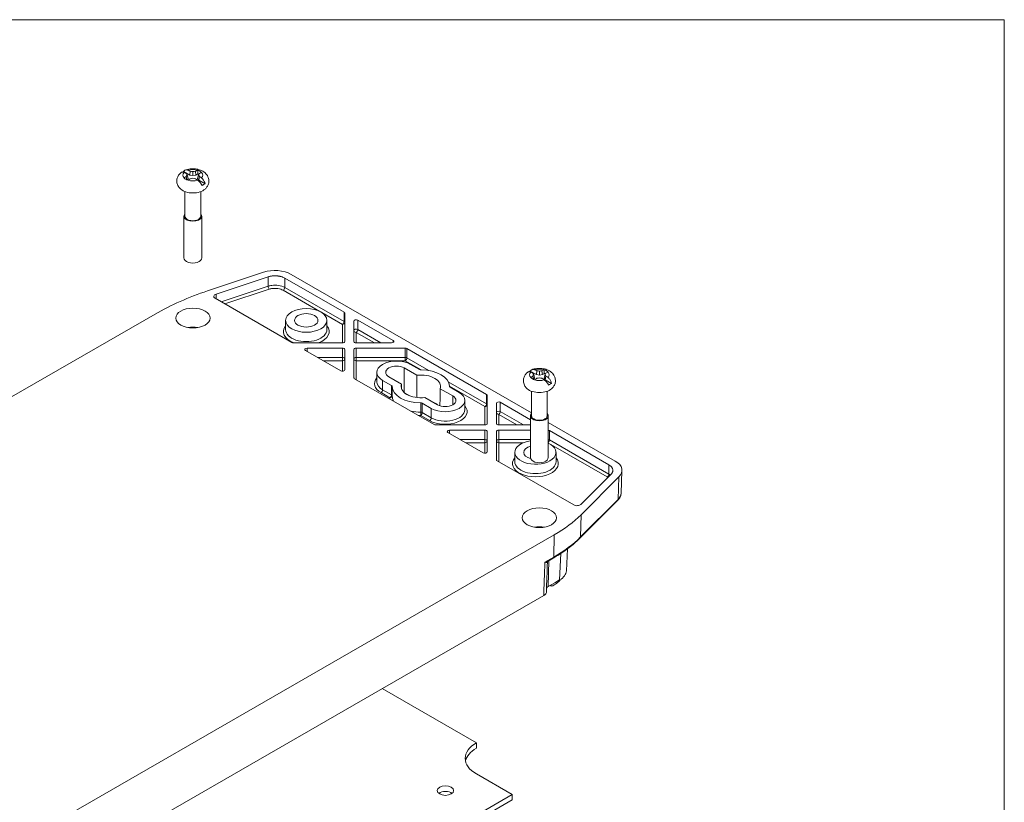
# Model space of a CAD drawing. Header units: millimetres. Extents: x 12 to 920, y 12 to 708.
# Tile 10 of 10: x 727 to 906, y 552 to 695. Entities that reach past the tile are written whole.
import ezdxf

# ---------------------------------------------------------------- set-up
doc = ezdxf.new("R2010")
doc.units = ezdxf.units.MM
doc.header["$LTSCALE"] = 3.333333
for name, color, linetype, lineweight in [('Sketch Geometry (ANSI)', 7, 'Continuous', 9), ('Visible (ANSI)', 7, 'Continuous', 9), ('Visible Narrow (ANSI)', 7, 'Continuous', 9)]:
    doc.layers.add(name, color=color, linetype=linetype, lineweight=lineweight)

# ---------------------------------------------------------------- blocks, each defined once
blk = doc.blocks.new('Borders Hammond Border')
at = {"layer": 'Sketch Geometry (ANSI)'}
for p, q in [((271.9, 208.4), (7.5, 208.4)), ((271.9, 7.5), (271.9, 208.4))]:
    blk.add_line(p, q, dxfattribs=at)

msp = doc.modelspace()

# ---------------------------------------------------------------- linework, layer by layer
at = {"layer": 'Visible (ANSI)'}
for p, q in [((757.0167, 667.0771), (758.1576, 666.4201)), ((757.677, 666.4511), (757.8257, 665.8029)), ((758.2323, 667.1174), (758.1576, 666.4201)), ((758.1576, 666.4201), (758.7006, 666.3067)), ((758.7006, 667.0406), (758.7006, 666.3067)), ((758.7006, 666.3067), (759.2436, 666.4201)), ((759.1689, 667.1174), (759.2436, 666.4201)), ((759.2436, 666.4201), (759.599, 666.6247)), ((759.7242, 666.4511), (759.5755, 665.8029)), ((757.5115, 666.1629), (757.6195, 665.5436)), ((757.6535, 665.5294), (757.8257, 665.8029)), ((759.5755, 665.8029), (759.7723, 665.4902)), ((759.8897, 666.1629), (759.7723, 665.4902)), ((760.9133, 664.8332), (759.7723, 665.4902)), ((757.2714, 663.3974), (757.2714, 658.9355)), ((760.1298, 663.3974), (760.1298, 658.9355)), ((757.0839, 658.9355), (757.0839, 651.3255)), ((760.3173, 658.9355), (760.3173, 651.3255)), ((761.3861, 645.3456), (771.5609, 648.7284)), ((762.9136, 644.7451), (772.3942, 647.8972)), ((775.4102, 647.6685), (786.2108, 641.4489)), ((776.5887, 648.3472), (820.3218, 623.163)), ((776.6824, 635.9619), (762.741, 643.9902)), ((658.6608, 587.466), (751.8625, 641.1373)), ((775.585, 638.2759), (775.585, 639.9791)), ((783.085, 638.2759), (783.085, 639.9791)), ((786.3328, 641.2792), (786.3328, 636.1315)), ((787.9995, 636.1315), (787.9995, 639.8396)), ((788.7108, 640.0092), (795.1499, 636.3012)), ((785.9162, 635.8916), (776.977, 635.8916)), ((785.6215, 630.8142), (779.1824, 634.5222)), ((779.477, 634.9318), (785.9162, 634.9318)), ((786.3328, 634.6919), (786.3328, 630.9838)), ((787.9995, 629.5442), (787.9995, 634.6919)), ((794.8553, 635.8916), (788.4162, 635.8916)), ((788.4162, 634.9318), (797.3553, 634.9318)), ((797.6499, 634.8615), (812.1381, 626.5184)), ((799.4446, 629.9982), (797.1492, 631.32)), ((799.9173, 631.0448), (798.2943, 631.9794)), ((820.0671, 630.7688), (821.208, 630.1118)), ((821.2827, 630.8091), (821.208, 630.1118)), ((821.751, 630.7323), (821.751, 629.9984)), ((822.2193, 630.8091), (822.2939, 630.1118)), ((802.6097, 621.0314), (788.1215, 629.3745)), ((792.1772, 628.8171), (792.1772, 630.5203)), ((793.2267, 629.0612), (794.8497, 628.1266)), ((794.3718, 629.7206), (796.6672, 628.3988)), ((820.5618, 629.8546), (820.6699, 629.2354)), ((820.7039, 629.2211), (820.8761, 629.4946)), ((820.7273, 630.1428), (820.8761, 629.4946)), ((821.208, 630.1118), (821.751, 629.9984)), ((821.751, 629.9984), (822.2939, 630.1118)), ((822.2939, 630.1118), (822.6494, 630.3164)), ((822.7746, 630.1428), (822.6259, 629.4946)), ((822.6259, 629.4946), (822.8227, 629.1819)), ((822.9401, 629.8546), (822.8227, 629.1819)), ((823.9636, 628.5249), (822.8227, 629.1819)), ((805.9881, 626.2301), (803.6927, 627.5519)), ((807.1332, 626.8895), (805.5102, 627.8241)), ((820.3218, 627.0891), (820.3218, 622.6272)), ((823.1801, 627.0891), (823.1801, 622.6272)), ((797.1988, 626.8246), (798.1817, 626.2586)), ((800.9153, 625.9524), (803.2107, 624.6306)), ((808.1827, 623.7271), (808.1827, 625.4304)), ((812.2601, 626.3487), (812.2601, 621.201)), ((800.4426, 624.9058), (802.0656, 623.9712)), ((813.9268, 621.201), (813.9268, 624.9091)), ((814.6381, 625.0787), (820.1343, 621.9137)), ((820.1343, 622.6272), (820.1343, 615.0172)), ((823.3676, 622.6272), (823.3676, 615.0172)), ((811.8434, 620.9611), (802.9043, 620.9611)), ((805.4043, 620.0013), (811.8434, 620.0013)), ((820.1343, 620.9611), (814.3434, 620.9611)), ((814.3434, 620.0013), (820.1343, 620.0013)), ((823.3676, 621.409), (835.5563, 614.3901)), ((823.5772, 619.931), (834.3778, 613.7114)), ((811.5488, 615.8837), (805.1097, 619.5917)), ((812.2601, 619.7614), (812.2601, 616.0533)), ((813.9268, 614.6137), (813.9268, 619.7614)), ((827.9902, 606.4157), (814.0488, 614.444)), ((817.2749, 614.2683), (817.2749, 615.9715)), ((824.7749, 614.2683), (824.7749, 615.9715)), ((834.7748, 611.9746), (829.3012, 606.515)), ((836.2182, 611.4947), (829.3403, 604.6345)), ((836.7752, 612.639), (836.6112, 608.5277)), ((835.9878, 607.2194), (829.1689, 600.4181)), ((824.4553, 600.9684), (729.563, 546.3236)), ((826.8355, 598.4168), (826.6536, 594.4009)), ((824.2637, 596.7356), (823.3306, 596.1983)), ((824.5499, 592.2578), (823.3714, 591.5791)), ((823.6649, 591.7481), (823.8979, 591.6139)), ((823.8979, 591.8823), (823.8979, 591.6139)), ((825.4348, 592.7674), (824.5499, 592.2578)), ((730.2229, 536.7508), (822.5336, 589.909)), ((793.1598, 572.9938), (810.2757, 563.1374)), ((810.2757, 562.151), (810.2757, 563.1374)), ((810.2757, 557.4833), (816.7864, 553.7341)), ((816.7864, 553.7341), (728.1213, 502.6752)), ((816.7864, 552.7477), (816.7864, 553.7341)), ((728.1213, 501.6889), (816.7864, 552.7477))]:
    msp.add_line(p, q, dxfattribs=at)
for centre, major_axis, ratio, start_param, end_param in [((758.7006, 665.8029), (2.7805, 0), 0.5758617, 2.22131758, 2.33338947), ((759.9124, 656.8215), (-7.9061, 10.1396), 0.46931325, 5.51741128, 5.56078408), ((759.9026, 656.3119), (-4.3954, 12.1384), 0.17441131, 5.63497964, 5.6734967), ((759.9026, 655.81), (0.7145, 12.8899), 0.37440598, 0.62070942, 0.65922647), ((757.4888, 655.4259), (4.4828, -12.0508), 0.66930792, 2.55365929, 2.59703208), ((758.2648, 655.3688), (9.7975, -8.4064), 0.85691806, 2.16894665, 2.2074637), ((759.1364, 655.3688), (9.7975, 8.4064), 0.85691806, 0.93412895, 0.97264601), ((759.9124, 655.4259), (4.4828, 12.0508), 0.66930792, 0.54456057, 0.58793337), ((758.7006, 666.3803), (-1.8109, 0), 0.5758617, 3.64815864, 4.205823), ((758.7006, 665.8029), (1.6864, 0), 0.5758617, 0.87153697, 1.0089682), ((757.4986, 656.3119), (-4.3954, -12.1384), 0.17441131, 3.75128126, 3.78979832), ((757.4986, 655.81), (0.7145, -12.8899), 0.37440598, 2.48236618, 2.52088324), ((757.4888, 656.8215), (-7.9061, -10.1396), 0.46931325, 3.86399388, 3.90736668), ((758.7006, 666.3803), (1.8109, 0), 0.5758617, 3.64815864, 4.205823), ((759.9124, 655.4259), (4.4828, 12.0508), 0.66930792, 0.77048985, 0.81386265), ((757.4888, 656.8215), (-7.9061, -10.1396), 0.46931325, 4.08992316, 4.13329596), ((758.2648, 656.7532), (-11.5598, -5.7472), 0.65692339, 4.36086771, 4.39938477), ((759.1364, 656.7532), (-11.5598, 5.7472), 0.65692339, 5.02539319, 5.06391025), ((759.9124, 656.8215), (-7.9061, 10.1396), 0.46931325, 5.291482, 5.3348548), ((757.4888, 655.4259), (4.4828, -12.0508), 0.66930792, 2.32773001, 2.3711028), ((758.7006, 665.8029), (-2.7805, 0), 0.5758617, 2.22131758, 2.4910714), ((758.7006, 664.6787), (-2.6446, 0), 0.5758617, 0.57681855, 2.5647741), ((758.7006, 658.9355), (1.6167, 0), 0.5758617, 2.655191, 6.76958696), ((758.7006, 658.9355), (1.4292, 0), 0.5758617, 3.14159265, 6.28318531), ((758.7006, 651.3255), (1.6167, 0), 0.5758617, 3.14159265, 6.28318531), ((773.643, 646.6491), (4.1667, 0.0005), 0.5761646, 0.78552059, 2.09399169), ((784.3976, 622.3982), (46.0059, -0.0134), 0.57591361, 2.09477576, 2.35648492), ((763.3302, 644.3295), (-0.8333, 0), 0.5758617, 5.23598776, 7.06858347), ((785.9162, 641.2792), (0.4167, 0), 0.5758617, 0, 0.78539816), ((788.4162, 639.8396), (-0.4167, 0), 0.5758617, 3.92699082, 6.28318531), ((758.7006, 636.9908), (-3.0523, 0), 0.5758617, 4.41660254, 5.00817542), ((776.977, 636.1315), (0.4167, 0), 0.5758617, 3.92699082, 4.71238898), ((785.9162, 636.1315), (0.4167, 0), 0.5758617, 4.71238898, 6.28318531), ((788.4162, 636.1315), (-0.4167, 0), 0.5758617, 0, 1.57079633), ((794.8553, 636.1315), (0.4167, 0), 0.5758617, 4.71238898, 7.06858347), ((779.477, 634.6919), (-0.4167, 0), 0.5758617, 4.71238898, 7.06858347), ((785.9162, 634.6919), (0.4167, 0), 0.5758617, 0, 1.57079633), ((788.4162, 634.6919), (-0.4167, 0), 0.5758617, 4.71238898, 6.28318531), ((797.3553, 634.6919), (-0.4167, 0), 0.5758617, 3.92699082, 4.71238898), ((795.7605, 630.5203), (-3.5833, 0), 0.5758617, 3.92699082, 7.06858347), ((785.9162, 630.9838), (0.4167, 0), 0.5758617, 3.92699082, 6.28318531), ((795.7605, 630.5203), (-1.9639, 0), 0.5758617, 3.92699082, 7.06858347), ((800.2119, 631.2145), (0.4167, 0), 0.5758617, 3.92699082, 4.70670985), ((800.1799, 627.9753), (5.2083, 0), 0.5758617, 0.00567913, 1.56511719), ((821.751, 629.4946), (2.7805, 0), 0.5758617, 2.22131758, 2.33338947), ((822.9627, 620.5132), (-7.9061, 10.1396), 0.46931325, 5.51741128, 5.56078408), ((820.5392, 619.1176), (4.4828, -12.0508), 0.66930792, 2.55365929, 2.59703208), ((821.3152, 619.0605), (9.7975, -8.4064), 0.85691806, 2.16894665, 2.2074637), ((822.1867, 619.0605), (9.7975, 8.4064), 0.85691806, 0.93412895, 0.97264601), ((822.9627, 619.1176), (4.4828, 12.0508), 0.66930792, 0.54456057, 0.58793337), ((821.751, 630.072), (-1.8109, 0), 0.5758617, 3.64815864, 4.205823), ((820.5392, 620.5132), (-7.9061, -10.1396), 0.46931325, 3.86399388, 3.90736668), ((788.4162, 629.5442), (-0.4167, 0), 0.5758617, 0, 0.78539816), ((800.1799, 627.9753), (3.5889, 0), 0.5758617, 6.07682599, 8.06034095), ((821.751, 630.072), (1.8109, 0), 0.5758617, 3.64815864, 4.205823), ((822.9627, 619.1176), (4.4828, 12.0508), 0.66930792, 0.77048985, 0.81386265), ((822.953, 620.0036), (-4.3954, 12.1384), 0.17441131, 5.63497964, 5.6734967), ((822.953, 619.5017), (0.7145, 12.8899), 0.37440598, 0.62070942, 0.65922647), ((820.5392, 620.5132), (-7.9061, -10.1396), 0.46931325, 4.08992316, 4.13329596), ((821.3152, 620.4449), (-11.5598, -5.7472), 0.65692339, 4.36086771, 4.39938477), ((822.1867, 620.4449), (-11.5598, 5.7472), 0.65692339, 5.02539319, 5.06391025), ((822.9627, 620.5132), (-7.9061, 10.1396), 0.46931325, 5.291482, 5.3348548), ((821.751, 629.4946), (1.6864, 0), 0.5758617, 0.87153697, 1.0089682), ((820.5489, 620.0036), (-4.3954, -12.1384), 0.17441131, 3.75128126, 3.78979832), ((820.5489, 619.5017), (0.7145, -12.8899), 0.37440598, 2.48236618, 2.52088324), ((820.5392, 619.1176), (4.4828, -12.0508), 0.66930792, 2.32773001, 2.3711028), ((794.555, 627.9569), (0.4167, 0), 0.5758617, 0.00567913, 0.78539816), ((800.1799, 627.9753), (-5.2083, 0), 0.5758617, 0.00567913, 1.56511719), ((800.1799, 627.9753), (-3.5889, 0), 0.5758617, 6.07682599, 8.06034095), ((805.8049, 627.9937), (-0.4167, 0), 0.5758617, 0.00567913, 0.78539816), ((821.751, 628.3705), (-2.6446, 0), 0.5758617, 0.57681855, 2.5647741), ((821.751, 629.4946), (-2.7805, 0), 0.5758617, 2.22131758, 2.4910714), ((804.5994, 625.4304), (3.5833, 0), 0.5758617, 3.92699082, 7.06858347), ((800.1799, 623.5469), (3.5417, 0), 0.5758617, 0.58919927, 0.98159705), ((804.5994, 625.4304), (1.9639, 0), 0.5758617, 3.92699082, 7.06858347), ((811.8434, 626.3487), (0.4167, 0), 0.5758617, 0, 0.78539816), ((800.148, 624.7362), (-0.4167, 0), 0.5758617, 3.92699082, 4.70670985), ((814.3434, 624.9091), (-0.4167, 0), 0.5758617, 3.92699082, 6.28318531), ((821.751, 622.6272), (1.6167, 0), 0.5758617, 2.655191, 6.76958696), ((821.751, 622.6272), (1.4292, 0), 0.5758617, 3.14159265, 6.28318531), ((802.9043, 621.201), (0.4167, 0), 0.5758617, 3.92699082, 4.71238898), ((805.4043, 619.7614), (-0.4167, 0), 0.5758617, 4.71238898, 7.06858347), ((811.8434, 621.201), (0.4167, 0), 0.5758617, 4.71238898, 6.28318531), ((811.8434, 619.7614), (0.4167, 0), 0.5758617, 0, 1.57079633), ((814.3434, 621.201), (-0.4167, 0), 0.5758617, 0, 1.57079633), ((814.3434, 619.7614), (-0.4167, 0), 0.5758617, 4.71238898, 6.28318531), ((823.2826, 619.7614), (-0.4167, 0), 0.5758617, 3.92699082, 4.50678634), ((821.0249, 615.9715), (-3.75, 0), 0.5758617, 4.95216783, 10.32078293), ((821.0249, 615.9715), (-2.1306, 0), 0.5758617, 5.14362483, 7.43626864), ((811.8434, 616.0533), (0.4167, 0), 0.5758617, 3.92699082, 6.28318531), ((814.3434, 614.6137), (-0.4167, 0), 0.5758617, 0, 0.78539816), ((821.751, 615.0172), (1.6167, 0), 0.5758617, 3.14159265, 6.28318531), ((832.6074, 612.6937), (4.1689, 0.0005), 0.57555894, 5.75970921, 7.06818032), ((828.5795, 606.755), (-0.8333, 0), 0.5758617, 0.78539816, 2.61799388), ((802.7023, 613.4928), (-30.7567, 0.0089), 0.57580967, 2.35657505, 2.61828421), ((821.751, 600.6825), (-3.0523, 0), 0.5758617, 4.41660254, 5.00817542), ((9423.4088, 5307.125), (6333.1985, 10253.6367), 0.56847937, 2.35685573, 2.35741291), ((822.4855, 594.4634), (4.1695, 0), 0.57546724, 5.49812976, 6.25712423), ((824.4026, 590.9853), (-1.4583, 0), 0.5758617, 5.49778714, 5.905615), ((821.751, 593.529), (3.9583, 0), 0.5758617, 5.28567383, 5.96238481), ((815.1849, 560.3103), (-6.9427, 0), 0.5758617, 5.49778714, 7.06858347), ((815.1849, 559.324), (-6.9427, 0), 0.5758617, 5.49778714, 6.15951277), ((804.6625, 553.462), (-1.4883, 0), 0.5758617, 3.75474583, 5.67003213)]:
    msp.add_ellipse(centre, major_axis=major_axis, ratio=ratio, start_param=start_param, end_param=end_param, dxfattribs=at)
for centre, major_axis in [((758.7006, 640.3972), (3.125, 0)), ((779.335, 639.9791), (-3.75, 0)), ((779.335, 639.9791), (-2.1306, 0)), ((821.751, 604.089), (3.125, 0)), ((804.6625, 554.4484), (1.4883, 0))]:
    msp.add_ellipse(centre, major_axis=major_axis, ratio=0.5758617, dxfattribs=at)
for points, knots in [([(756.4839, 663.8482), (756.3286, 663.9857), (756.1832, 664.15), (755.9438, 664.5443), (755.851, 664.776), (755.7739, 665.2362), (755.7761, 665.4579), (755.8547, 665.8783), (755.9301, 666.0757), (756.1399, 666.451), (756.2805, 666.6209), (756.4797, 666.8081), (756.5286, 666.8502), (756.5783, 666.89)], [4.92096859, 4.92096859, 4.92096859, 4.92096859, 5.16130853, 5.16130853, 5.40164846, 5.40164846, 5.60493664, 5.60493664, 5.80914452, 5.80914452, 6.04763787, 6.04763787, 6.12266826, 6.12266826, 6.12266826, 6.12266826]), ([(757.1171, 666.8862), (757.0399, 666.9198), (756.9641, 666.9424), (756.7994, 666.9696), (756.6947, 666.9575), (756.609, 666.912), (756.5934, 666.9017), (756.5786, 666.8896)], [0.738553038, 0.738553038, 0.738553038, 0.738553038, 0.776114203, 0.776114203, 0.835953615, 0.835953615, 0.849688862, 0.849688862, 0.849688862, 0.849688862]), ([(757.0167, 667.0771), (757.0778, 667.1601), (757.1589, 667.2305), (757.336, 667.3268), (757.4675, 667.3544), (757.6572, 667.3415), (757.7407, 667.3234), (757.822, 667.2922)], [0.069562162, 0.069562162, 0.069562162, 0.069562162, 0.117567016, 0.117567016, 0.177406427, 0.177406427, 0.214967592, 0.214967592, 0.214967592, 0.214967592]), ([(757.3041, 667.3045), (757.5989, 667.4214), (757.9062, 667.4946), (758.5315, 667.5692), (758.8495, 667.57), (759.4764, 667.4983), (759.7852, 667.4264), (760.3771, 667.1951), (760.6624, 667.0369), (761.1257, 666.6256), (761.3153, 666.3941), (761.5404, 665.9006), (761.6019, 665.6669), (761.6259, 665.2151), (761.5991, 665.0004), (761.4785, 664.5941), (761.3826, 664.4052), (761.1642, 664.0906), (761.0442, 663.9605), (760.9173, 663.8482)], [0.18217267, 0.18217267, 0.18217267, 0.18217267, 0.58093837, 0.58093837, 0.98134417, 0.98134417, 1.38163066, 1.38163066, 1.7808232, 1.7808232, 2.09925894, 2.09925894, 2.32555098, 2.32555098, 2.52541921, 2.52541921, 2.73664358, 2.73664358, 2.93301304, 2.93301304, 2.93301304, 2.93301304]), ([(760.3845, 664.5287), (760.3228, 664.648), (760.2405, 664.7784), (760.0625, 665.0198), (759.9314, 665.1671), (759.7427, 665.3427), (759.6599, 665.4111), (759.5792, 665.4684)], [0.069565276, 0.069565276, 0.069565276, 0.069565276, 0.118136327, 0.118136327, 0.177695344, 0.177695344, 0.214972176, 0.214972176, 0.214972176, 0.214972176]), ([(760.2841, 665.8743), (760.3613, 665.8143), (760.4371, 665.7407), (760.6018, 665.5494), (760.7065, 665.3859), (760.8321, 665.1152), (760.8828, 664.9689), (760.9133, 664.8332)], [0.738553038, 0.738553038, 0.738553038, 0.738553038, 0.776114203, 0.776114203, 0.835953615, 0.835953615, 0.883958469, 0.883958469, 0.883958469, 0.883958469]), ([(772.3942, 647.8972), (772.4729, 647.9234), (772.6353, 647.9707), (772.8482, 648.0169), (773.0667, 648.0528), (773.2451, 648.0733), (773.4708, 648.0882), (773.6527, 648.0917), (773.8796, 648.0852), (774.06, 648.0716), (774.282, 648.044), (774.4561, 648.0135), (774.6674, 647.9655), (774.8306, 647.9191), (775.0255, 647.8518), (775.2104, 647.7755), (775.346, 647.7055), (775.4102, 647.6685)], [5.62894975, 5.62894975, 5.62894975, 5.62894975, 5.73798901, 5.84702827, 5.9015479, 6.01058716, 6.06510679, 6.17414605, 6.22866568, 6.33770494, 6.39222457, 6.50126382, 6.55578345, 6.66482271, 6.71934234, 6.8283816, 6.93742086, 6.93742086, 6.93742086, 6.93742086]), ([(819.5343, 627.5399), (819.379, 627.6774), (819.2336, 627.8417), (818.9941, 628.236), (818.9014, 628.4677), (818.8243, 628.928), (818.8265, 629.1497), (818.905, 629.57), (818.9805, 629.7674), (819.1902, 630.1427), (819.3309, 630.3127), (819.5301, 630.4998), (819.5789, 630.5419), (819.6287, 630.5817)], [4.92096859, 4.92096859, 4.92096859, 4.92096859, 5.16130853, 5.16130853, 5.40164846, 5.40164846, 5.60493664, 5.60493664, 5.80914452, 5.80914452, 6.04763787, 6.04763787, 6.12266826, 6.12266826, 6.12266826, 6.12266826]), ([(820.1675, 630.578), (820.0902, 630.6115), (820.0145, 630.6341), (819.8498, 630.6614), (819.7451, 630.6492), (819.6593, 630.6038), (819.6438, 630.5934), (819.629, 630.5813)], [0.738553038, 0.738553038, 0.738553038, 0.738553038, 0.776114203, 0.776114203, 0.835953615, 0.835953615, 0.849688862, 0.849688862, 0.849688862, 0.849688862]), ([(820.0671, 630.7688), (820.1281, 630.8518), (820.2092, 630.9222), (820.3864, 631.0185), (820.5178, 631.0461), (820.7076, 631.0333), (820.7911, 631.0151), (820.8723, 630.9839)], [0.069562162, 0.069562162, 0.069562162, 0.069562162, 0.117567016, 0.117567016, 0.177406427, 0.177406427, 0.214967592, 0.214967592, 0.214967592, 0.214967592]), ([(820.3544, 630.9962), (820.6493, 631.1131), (820.9566, 631.1863), (821.5819, 631.2609), (821.8998, 631.2617), (822.5267, 631.19), (822.8356, 631.1181), (823.4275, 630.8868), (823.7127, 630.7287), (824.176, 630.3173), (824.3656, 630.0858), (824.5908, 629.5923), (824.6523, 629.3587), (824.6763, 628.9068), (824.6494, 628.6921), (824.5289, 628.2858), (824.433, 628.0969), (824.2145, 627.7823), (824.0945, 627.6522), (823.9676, 627.5399)], [0.18217267, 0.18217267, 0.18217267, 0.18217267, 0.58093837, 0.58093837, 0.98134417, 0.98134417, 1.38163066, 1.38163066, 1.7808232, 1.7808232, 2.09925894, 2.09925894, 2.32555098, 2.32555098, 2.52541921, 2.52541921, 2.73664358, 2.73664358, 2.93301304, 2.93301304, 2.93301304, 2.93301304]), ([(823.4349, 628.2204), (823.3731, 628.3397), (823.2909, 628.4701), (823.1128, 628.7116), (822.9818, 628.8588), (822.7931, 629.0344), (822.7102, 629.1028), (822.6296, 629.1601)], [0.069565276, 0.069565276, 0.069565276, 0.069565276, 0.118136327, 0.118136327, 0.177695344, 0.177695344, 0.214972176, 0.214972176, 0.214972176, 0.214972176]), ([(823.3345, 629.566), (823.4117, 629.506), (823.4874, 629.4325), (823.6521, 629.2412), (823.7568, 629.0776), (823.8825, 628.8069), (823.9332, 628.6606), (823.9636, 628.5249)], [0.738553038, 0.738553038, 0.738553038, 0.738553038, 0.776114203, 0.776114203, 0.835953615, 0.835953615, 0.883958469, 0.883958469, 0.883958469, 0.883958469]), ([(834.3778, 613.7114), (834.442, 613.6744), (834.5635, 613.5963), (834.6961, 613.4898), (834.8129, 613.3776), (834.8934, 613.2836), (834.9769, 613.162), (835.0297, 613.0617), (835.0776, 612.9338), (835.1014, 612.83), (835.1125, 612.6993), (835.1066, 612.5946), (835.0806, 612.4646), (835.0451, 612.3618), (834.9827, 612.236), (834.9026, 612.1134), (834.8203, 612.0199), (834.7748, 611.9746)], [5.62894975, 5.62894975, 5.62894975, 5.62894975, 5.73798901, 5.84702827, 5.9015479, 6.01058716, 6.06510679, 6.17414605, 6.22866568, 6.33770494, 6.39222457, 6.50126382, 6.55578345, 6.66482271, 6.71934234, 6.8283816, 6.93742086, 6.93742086, 6.93742086, 6.93742086]), ([(835.9878, 607.2194), (836.0617, 607.2932), (836.1302, 607.37), (836.2553, 607.5298), (836.3118, 607.6127), (836.4115, 607.784), (836.4547, 607.8725), (836.5262, 608.0539), (836.5545, 608.1469), (836.5951, 608.3357), (836.6073, 608.4315), (836.6112, 608.5277)], [-0.654235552, -0.654235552, -0.654235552, -0.654235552, -0.554147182, -0.554147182, -0.454058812, -0.454058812, -0.353970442, -0.353970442, -0.253882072, -0.253882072, -0.153793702, -0.153793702, -0.153793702, -0.153793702]), ([(824.2637, 596.7356), (824.6433, 596.9542), (825.0133, 597.1787), (825.7327, 597.6388), (826.0822, 597.8745), (826.7598, 598.3563), (827.0878, 598.6025), (827.7217, 599.1049), (828.0274, 599.3611), (828.6157, 599.8827), (828.8983, 600.1483), (829.1689, 600.4181)], [-0.13085458, -0.13085458, -0.13085458, -0.13085458, -0.078512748, -0.078512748, -0.026170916, -0.026170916, 0.026170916, 0.026170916, 0.078512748, 0.078512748, 0.13085458, 0.13085458, 0.13085458, 0.13085458]), ([(823.3306, 596.1983), (823.3201, 596.1922), (823.3075, 596.1837), (823.2818, 596.1611), (823.2688, 596.147), (823.2464, 596.1162), (823.2372, 596.0995), (823.2242, 596.0689), (823.2203, 596.0551), (823.216, 596.0341), (823.2155, 596.0269), (823.2154, 596.0237)], [0.1348634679, 0.1348634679, 0.1348634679, 0.1348634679, 0.1501965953, 0.1501965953, 0.1655297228, 0.1655297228, 0.1808628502, 0.1808628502, 0.1961959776, 0.1961959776, 0.211529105, 0.211529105, 0.211529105, 0.211529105]), ([(822.5336, 589.909), (822.6871, 589.9974), (822.8091, 590.1022), (822.9591, 590.3089), (823.0005, 590.4058), (823.0186, 590.5257), (823.0205, 590.5468), (823.0213, 590.5679)], [0, 0, 0, 0, 0.078116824, 0.078116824, 0.140107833, 0.140107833, 0.153337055, 0.153337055, 0.153337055, 0.153337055])]:
    msp.add_open_spline(points, degree=3, knots=knots, dxfattribs=at)
for points, degree in [([(757.1171, 666.8862), (757.1205, 666.8848), (757.124, 666.8832), (757.1274, 666.8817)], 3), ([(757.8328, 667.2879), (757.8292, 667.2894), (757.8256, 667.2908), (757.822, 667.2922)], 3), ([(759.5792, 667.2922), (759.5756, 667.2908), (759.572, 667.2894), (759.5684, 667.2879)], 3), ([(759.599, 666.6247), (759.5904, 666.9495), (759.5792, 667.2922)], 2), ([(760.2738, 666.8817), (760.2772, 666.8832), (760.2807, 666.8848), (760.2841, 666.8862)], 3), ([(757.1274, 665.8822), (757.124, 665.8796), (757.1205, 665.877), (757.1171, 665.8743)], 3), ([(757.822, 665.4684), (757.8256, 665.471), (757.8292, 665.4735), (757.8328, 665.476)], 3), ([(759.5684, 665.476), (759.572, 665.4735), (759.5756, 665.471), (759.5792, 665.4684)], 3), ([(760.2841, 665.8743), (760.2807, 665.877), (760.2772, 665.8796), (760.2738, 665.8822)], 3), ([(820.1675, 630.578), (820.1709, 630.5765), (820.1743, 630.575), (820.1777, 630.5734)], 3), ([(820.8831, 630.9796), (820.8795, 630.9811), (820.8759, 630.9825), (820.8723, 630.9839)], 3), ([(822.6296, 630.9839), (822.626, 630.9825), (822.6224, 630.9811), (822.6188, 630.9796)], 3), ([(822.6494, 630.3164), (822.6407, 630.6412), (822.6296, 630.9839)], 2), ([(823.3242, 630.5734), (823.3276, 630.575), (823.331, 630.5765), (823.3345, 630.578)], 3), ([(799.4446, 629.9982), (799.4376, 627.9683), (799.4307, 625.9541)], 2), ([(820.1777, 629.5739), (820.1743, 629.5713), (820.1709, 629.5687), (820.1675, 629.566)], 3), ([(820.8723, 629.1601), (820.8759, 629.1627), (820.8795, 629.1652), (820.8831, 629.1677)], 3), ([(822.6188, 629.1677), (822.6224, 629.1652), (822.626, 629.1627), (822.6296, 629.1601)], 3), ([(823.3345, 629.566), (823.331, 629.5687), (823.3276, 629.5713), (823.3242, 629.5739)], 3), ([(796.6672, 628.3988), (796.6723, 627.9614), (796.6773, 627.5247)], 2), ([(803.6566, 624.4382), (803.6746, 625.9904), (803.6927, 627.5519)], 2)]:
    msp.add_open_spline(points, degree=degree, dxfattribs=at)
at = {"layer": 'Visible Narrow (ANSI)'}
for p, q in [((772.3942, 647.8972), (772.3942, 646.194)), ((775.4102, 647.6685), (775.4102, 645.9653)), ((772.3942, 646.194), (763.8481, 643.3526)), ((764.5282, 642.961), (772.6025, 645.6455)), ((775.1156, 645.455), (781.7894, 641.6118)), ((786.2108, 639.7457), (775.4102, 645.9653)), ((762.9136, 644.7451), (762.9136, 643.8908)), ((782.1703, 641.3925), (785.9162, 639.2354)), ((786.2108, 641.4489), (786.2108, 639.7457)), ((788.7108, 638.306), (788.7108, 640.0092)), ((785.9162, 639.2354), (785.9162, 635.8916)), ((788.4162, 637.7957), (791.7227, 635.8916)), ((788.4162, 635.8916), (788.4162, 637.7957)), ((792.9035, 635.8916), (788.7108, 638.306)), ((795.1499, 636.3012), (795.1499, 635.9619)), ((779.477, 634.3525), (779.477, 634.9318)), ((785.9162, 634.9318), (785.9162, 633.2286)), ((788.4162, 633.2286), (788.4162, 634.9318)), ((797.3553, 634.9318), (797.3553, 633.2286)), ((797.6499, 633.1583), (797.6499, 634.8615)), ((785.9162, 633.2286), (781.4288, 633.2286)), ((782.437, 632.648), (785.9162, 632.648)), ((785.9162, 632.648), (785.9162, 633.2286)), ((785.9162, 632.648), (785.9162, 630.7439)), ((788.4162, 633.2286), (788.4162, 632.648)), ((797.3553, 633.2286), (788.4162, 633.2286)), ((788.4162, 632.648), (797.3553, 632.648)), ((788.4162, 629.2048), (788.4162, 632.648)), ((797.3553, 632.648), (797.3553, 633.2286)), ((797.3553, 632.648), (800.2619, 630.9742)), ((801.6554, 630.8517), (797.6499, 633.1583)), ((797.1492, 631.32), (797.116, 626.8991)), ((793.2267, 629.0612), (793.2267, 627.358)), ((812.1381, 624.8152), (805.1749, 628.825)), ((794.8497, 626.4234), (793.2267, 627.358)), ((794.8497, 628.1266), (794.8497, 626.4234)), ((794.9717, 626.2551), (794.9717, 627.9583)), ((805.3876, 628.0225), (811.8434, 624.3049)), ((792.9321, 626.8476), (794.555, 625.9131)), ((805.9881, 626.2301), (805.976, 624.6238)), ((812.1381, 626.5184), (812.1381, 624.8152)), ((800.1504, 624.9761), (800.1504, 623.2729)), ((800.4426, 623.2026), (800.4426, 624.9058)), ((802.0656, 623.9712), (802.0656, 622.268)), ((811.8434, 624.3049), (811.8434, 620.9611)), ((814.6381, 623.3755), (814.6381, 625.0787)), ((800.148, 622.6923), (801.7709, 621.7577)), ((802.0656, 622.268), (800.4426, 623.2026)), ((814.3434, 622.8652), (817.65, 620.9611)), ((814.3434, 620.9611), (814.3434, 622.8652)), ((818.8308, 620.9611), (814.6381, 623.3755)), ((805.4043, 619.422), (805.4043, 620.0013)), ((811.8434, 620.0013), (811.8434, 618.2981)), ((814.3434, 618.2981), (814.3434, 620.0013)), ((823.5772, 618.2278), (823.5772, 619.931)), ((811.8434, 618.2981), (807.3561, 618.2981)), ((811.8434, 617.7175), (811.8434, 618.2981)), ((814.3434, 618.2981), (814.3434, 617.7175)), ((820.1343, 618.2981), (814.3434, 618.2981)), ((834.3778, 612.0082), (823.5772, 618.2278)), ((808.3643, 617.7175), (811.8434, 617.7175)), ((811.8434, 617.7175), (811.8434, 615.8134)), ((814.3434, 617.7175), (818.8181, 617.7175)), ((814.3434, 614.2743), (814.3434, 617.7175)), ((823.3676, 617.6685), (823.4792, 617.6043)), ((823.8601, 617.3849), (834.0831, 611.4979)), ((834.3778, 613.7114), (834.3778, 612.0082)), ((836.2182, 611.4947), (836.0542, 607.3856)), ((836.0542, 607.3856), (829.2353, 600.5843)), ((829.2353, 600.5843), (829.3403, 604.6345)), ((824.4553, 600.9684), (824.3503, 596.9181)), ((824.3503, 596.9181), (822.7504, 595.9969)), ((825.6533, 597.5905), (825.4348, 592.7674)), ((823.3714, 591.5791), (823.4794, 596.284))]:
    msp.add_line(p, q, dxfattribs=at)
for centre, major_axis, ratio, start_param, end_param in [((758.7006, 666.382), (-1.7967, 0), 0.5758617, 5.77910125, 6.78726936), ((758.7006, 666.382), (1.7967, 0), 0.5758617, 1.06671227, 2.07488038), ((758.7006, 666.382), (1.7967, 0), 0.5758617, 5.77910125, 6.78726936), ((758.7006, 666.382), (-1.7967, 0), 0.5758617, 1.06671227, 2.07488038), ((772.6025, 645.9862), (-0.1315, 0.3954), 0.40877356, 0.88797103, 2.45876736), ((775.1156, 645.7956), (0.2079, 0.3611), 0.57809312, 3.92505711, 5.49585344), ((785.9162, 639.576), (0.2079, 0.3611), 0.57809312, 3.92505711, 5.49585344), ((785.9162, 639.576), (0.4167, 0), 0.81754712, 4.71238898, 6.28318531), ((785.9162, 639.576), (0.4167, 0), 0.5758617, 0, 0.78539816), ((779.335, 637.9352), (-4.1667, 0), 0.5758617, 5.8321585, 7.30246361), ((779.335, 638.2759), (3.75, 0), 0.5758617, 3.14159265, 6.28318531), ((779.335, 637.9352), (4.1667, 0), 0.5758617, 5.26390701, 6.73421212), ((788.4162, 638.1364), (-0.4167, 0), 0.5758617, 3.92699082, 6.28318531), ((788.4162, 638.1364), (-0.4167, 0), 0.81754712, 0, 1.57079633), ((788.4162, 638.1364), (-0.2079, -0.3611), 0.57809312, 0.78346445, 2.35426078), ((785.9162, 632.9887), (0.4167, 0), 0.5758617, 0, 1.57079633), ((785.9162, 632.9887), (0.4167, 0), 0.81754712, 4.71238898, 6.28318531), ((788.4162, 632.9887), (-0.4167, 0), 0.5758617, 4.71238898, 6.28318531), ((788.4162, 632.9887), (-0.4167, 0), 0.81754712, 0, 1.57079633), ((797.3553, 632.9887), (-0.4167, 0), 0.5758617, 3.92699082, 4.71238898), ((797.3553, 632.9887), (-0.2079, -0.3611), 0.57809312, 0.78346445, 2.35426078), ((821.751, 630.0737), (-1.7967, 0), 0.5758617, 5.77910125, 6.78726936), ((821.751, 630.0737), (1.7967, 0), 0.5758617, 1.06671227, 2.07488038), ((821.751, 630.0737), (1.7967, 0), 0.5758617, 5.77910125, 6.78726936), ((795.7605, 628.4764), (-4, 0), 0.5758617, 5.82269188, 7.06858347), ((795.7605, 628.8171), (-3.5833, 0), 0.5758617, 0, 0.78539816), ((821.751, 630.0737), (-1.7967, 0), 0.5758617, 1.06671227, 2.07488038), ((792.9321, 627.1883), (-0.2079, -0.3611), 0.57809312, 0.78346445, 2.35426078), ((794.555, 626.2537), (0.2079, 0.3611), 0.57809312, 3.92505711, 5.49585344), ((794.555, 626.2537), (0.4166, 0.0041), 0.81753394, 4.70432657, 6.27512289), ((800.1799, 625.9315), (-5.625, 0), 0.5758617, 0.00567913, 0.0844556), ((794.555, 626.2537), (0.4167, 0), 0.5758617, 0.00567913, 0.78539816), ((800.1799, 626.2721), (-5.2083, 0), 0.5758617, 0.00567913, 0.34759074), ((800.1799, 626.2721), (-5.2083, 0), 0.5758617, 1.22320559, 1.56511719), ((804.5994, 623.3865), (4, 0), 0.5758617, 3.92699082, 6.74367873), ((804.5994, 623.7271), (3.5833, 0), 0.5758617, 3.92699082, 6.28318531), ((811.8434, 624.6455), (0.2079, 0.3611), 0.57809312, 3.92505711, 5.49585344), ((811.8434, 624.6455), (0.4167, 0), 0.81754712, 4.71238898, 6.28318531), ((811.8434, 624.6455), (0.4167, 0), 0.5758617, 0, 0.78539816), ((814.3434, 623.2058), (-0.4167, 0), 0.5758617, 3.92699082, 6.28318531), ((800.1799, 625.9315), (5.625, 0), 0.5758617, 4.62793338, 4.70670985), ((800.148, 623.0329), (0.0014, 0.4167), 0.00464294, 3.755258, 5.32605433), ((800.148, 623.0329), (-0.2079, -0.3611), 0.57809312, 0.78346445, 2.35426078), ((800.148, 623.0329), (-0.4167, 0), 0.5758617, 3.92699082, 4.70670985), ((801.7709, 622.0983), (-0.2079, -0.3611), 0.57809312, 0.78346445, 2.35426078), ((814.3434, 623.2058), (-0.4167, 0), 0.81754712, 0, 1.57079633), ((814.3434, 623.2058), (-0.2079, -0.3611), 0.57809312, 0.78346445, 2.35426078), ((811.8434, 618.0581), (0.4167, 0), 0.5758617, 0, 1.57079633), ((811.8434, 618.0581), (0.4167, 0), 0.81754712, 4.71238898, 6.28318531), ((814.3434, 618.0581), (-0.4167, 0), 0.5758617, 4.71238898, 6.28318531), ((814.3434, 618.0581), (-0.4167, 0), 0.81754712, 0, 1.57079633), ((823.2826, 618.0581), (-0.4167, 0), 0.5758617, 3.92699082, 4.50678634), ((823.2826, 618.0581), (-0.2079, -0.3611), 0.57809312, 1.07635596, 2.35426078), ((821.0249, 613.9277), (-4.1667, 0), 0.5758617, 5.8321585, 9.87580477), ((821.0249, 614.2683), (3.75, 0), 0.5758617, 3.14159265, 6.28318531), ((834.0831, 611.8385), (0.2079, 0.3611), 0.57809312, 3.92505711, 5.49585344), ((835.6935, 607.5144), (0.2942, -0.295), 0.70801658, 0, 0.59112406), ((832.4438, 608.5936), (4.1684, -0.0162), 0.57526188, 5.76203533, 6.26247718), ((802.5975, 609.4514), (-30.7566, 0.0194), 0.57598894, 2.35676605, 2.61847521), ((828.8746, 600.7131), (0.2942, -0.295), 0.70801658, 0, 0.59112406), ((824.0557, 597.0967), (0.2079, -0.3611), 0.57809312, 0, 0.76115193)]:
    msp.add_ellipse(centre, major_axis=major_axis, ratio=ratio, start_param=start_param, end_param=end_param, dxfattribs=at)
for points, knots in [([(775.4102, 645.9653), (775.1024, 646.1426), (774.7094, 646.2732), (773.9023, 646.3975), (773.4869, 646.4025), (772.8492, 646.3198), (772.6105, 646.2659), (772.3942, 646.194)], [0, 0, 0, 0, 0.130587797, 0.130587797, 0.25048436, 0.25048436, 0.325419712, 0.325419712, 0.325419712, 0.325419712]), ([(772.6025, 645.6455), (772.7828, 645.7055), (772.9817, 645.7504), (773.5131, 645.8193), (773.8591, 645.8151), (774.5316, 645.7116), (774.8591, 645.6027), (775.1156, 645.455)], [-0.325419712, -0.325419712, -0.325419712, -0.325419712, -0.25048436, -0.25048436, -0.130587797, -0.130587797, 0, 0, 0, 0]), ([(822.7386, 595.667), (822.7305, 595.4411), (822.7224, 595.2153), (822.7143, 594.9895), (822.6759, 593.9168), (822.6377, 592.8442), (822.5776, 591.1508), (822.5556, 590.5299), (822.5336, 589.909)], [-1.050484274, -1.050484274, -1.050484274, -1.050484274, -0.950438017, -0.950438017, -0.950438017, -0.475219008, -0.475219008, -0.200100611, -0.200100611, -0.200100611, -0.200100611]), ([(823.3308, 596.1983), (823.2759, 596.1667), (823.2157, 596.1386), (823.0311, 596.0658), (822.8953, 596.0278), (822.7504, 595.9969)], [-0.134863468, -0.134863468, -0.134863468, -0.134863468, -0.087414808, -0.087414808, 0.000817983, 0.000817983, 0.000817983, 0.000817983]), ([(822.7504, 595.9969), (822.8646, 595.9581), (822.9626, 595.9295), (823.1007, 595.9111), (823.1486, 595.9148), (823.2013, 595.9547), (823.2139, 595.9816), (823.2154, 596.0237)], [-0.000817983, -0.000817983, -0.000817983, -0.000817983, 0.087414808, 0.087414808, 0.159263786, 0.159263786, 0.211529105, 0.211529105, 0.211529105, 0.211529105])]:
    msp.add_open_spline(points, degree=3, knots=knots, dxfattribs=at)
for points in [[(834.0831, 611.4979), (834.1288, 611.4716), (834.1724, 611.4439), (834.2139, 611.4151)], [(834.6345, 611.8346), (834.5568, 611.8965), (834.4706, 611.9547), (834.3778, 612.0082)], [(822.7386, 595.667), (822.7425, 595.7769), (822.7465, 595.8869), (822.7504, 595.9969)]]:
    msp.add_open_spline(points, degree=3, dxfattribs=at)

# ---------------------------------------------------------------- block references
at = {"xscale": 3.333333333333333, "yscale": 3.333333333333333, "zscale": 3.333333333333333}
msp.add_blockref('Borders Hammond Border', (0, 0), dxfattribs=at)

doc.saveas('drawing.dxf')
